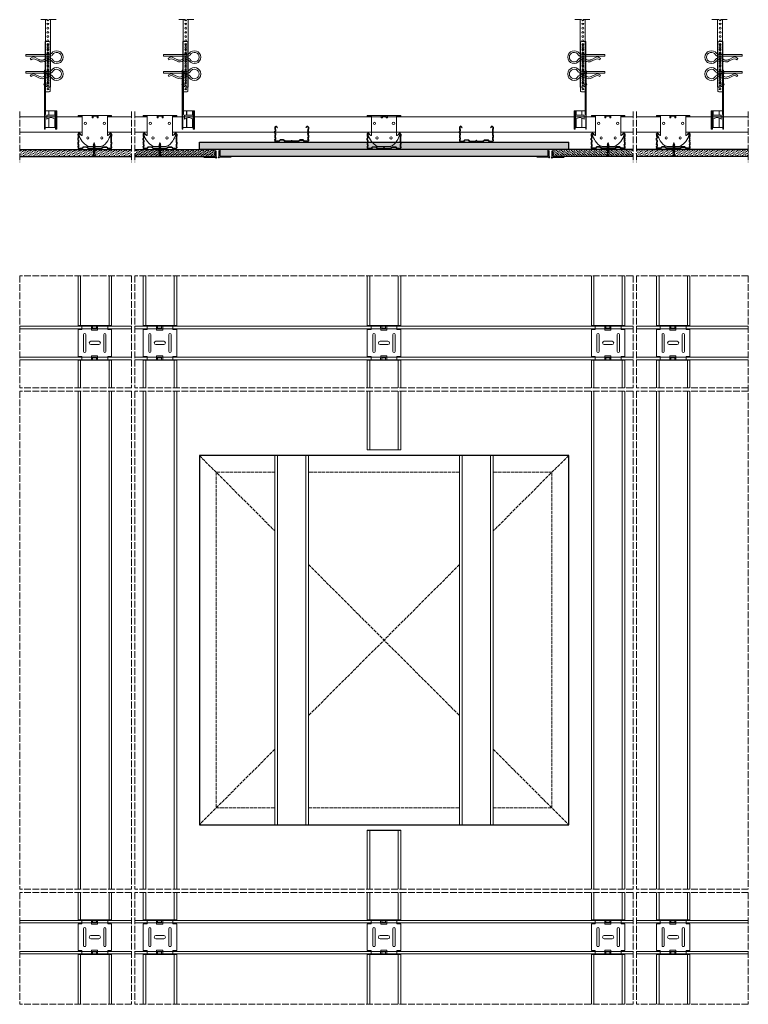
# Model space of a CAD drawing. Header units: millimetres. Extents: x 1757 to 3059, y -130 to 1630.
import ezdxf

# ---------------------------------------------------------------- set-up
doc = ezdxf.new("R2010")
doc.units = ezdxf.units.MM
doc.linetypes.add('ACAD_ISO02W100', pattern=[15, 12, -3])
for name, color, linetype, lineweight in [('_RIGIPS AKCESORIA', 7, 'Continuous', 18), ('_RIGIPS G-K', 7, 'Continuous', 25), ('_RIGIPS PROFIL', 7, 'Continuous', 18), ('KRESKOWANIE', 7, 'Continuous', 9), ('PRZERYWANA', 7, 'ACAD_ISO02W100', 9)]:
    doc.layers.add(name, color=color, linetype=linetype, lineweight=lineweight)

# ---------------------------------------------------------------- blocks, each defined once
blk = doc.blocks.new('TN 25')
at = {"layer": '_RIGIPS AKCESORIA'}
for p, q in [((0, -0.8), (0, 7.2)), ((0, 7.2), (0.5, 7.2)), ((0.5, 4.8), (0, 4.8)), ((0, 3.5), (1.8, 3.5)), ((0, 2.8), (1.8, 2.8)), ((0.5, 1.6), (0, 1.6)), ((0.5, 7.2), (0.5, 4.8)), ((0.5, -0.8), (0.5, 1.6)), ((1.8, 3.5), (1.8, 4.2)), ((1.8, 2.8), (1.8, 2.2)), ((3, 4.5), (8.5, 4.5)), ((7.5, 2), (3.5, 2)), ((7.1, 4.5), (7.1, 3.2)), ((8, 2), (7.1, 4.5)), ((7.1, 3.2), (7.6, 1.5)), ((7.6, 1.5), (8, 2)), ((9.4, 2), (8, 2)), ((8.5, 4.5), (8.8, 5)), ((9.6, 1.5), (8.5, 4.5)), ((8.8, 5), (9.9, 2)), ((9, 4.5), (10.1, 4.5)), ((9.9, 2), (9.6, 1.5)), ((11, 2), (9.9, 2)), ((10.1, 4.5), (10.4, 5)), ((11.2, 1.5), (10.1, 4.5)), ((10.4, 5), (11.6, 2)), ((10.6, 4.5), (11.7, 4.5)), ((11.6, 2), (11.2, 1.5)), ((12.6, 2), (11.6, 2)), ((11.7, 4.5), (12, 5)), ((12.8, 1.5), (11.7, 4.5)), ((12, 5), (13.1, 2)), ((12.2, 4.5), (13.2, 4.5)), ((13.1, 2), (12.8, 1.5)), ((14.1, 2), (13.1, 2)), ((13.2, 4.5), (13.5, 5)), ((14.3, 1.5), (13.2, 4.5)), ((13.5, 5), (14.7, 2)), ((13.7, 4.5), (14.8, 4.5)), ((14.7, 2), (14.3, 1.5)), ((15.7, 2), (14.7, 2)), ((14.8, 4.5), (15.1, 5)), ((15.9, 1.5), (14.8, 4.5)), ((15.1, 5), (16.3, 2)), ((15.3, 4.5), (16.4, 4.5)), ((16.3, 2), (15.9, 1.5)), ((17.4, 2), (16.3, 2)), ((16.4, 4.5), (16.7, 5)), ((17.6, 1.5), (16.4, 4.5)), ((16.7, 5), (17.9, 2)), ((16.9, 4.5), (18, 4.5)), ((17.9, 2), (17.6, 1.5)), ((18.9, 2), (17.9, 2)), ((18, 4.5), (18.3, 5)), ((19.1, 1.5), (18, 4.5)), ((18.3, 5), (19.5, 2)), ((18.5, 4.5), (19.7, 4.5)), ((19.5, 2), (19.1, 1.5)), ((19.5, 2), (20.6, 2)), ((19.7, 4.5), (20, 5)), ((20.8, 1.5), (19.7, 4.5)), ((20, 5), (21.1, 2)), ((20.2, 4.5), (20.7, 4.5)), ((20.7, 4.5), (22.3, 4)), ((21.1, 2), (20.8, 1.5)), ((21.1, 2), (21.8, 2.1)), ((21.8, 1.8), (21.7, 3.3)), ((21.7, 3.3), (22.1, 2.4)), ((22.1, 2.4), (21.8, 1.8)), ((22.7, 2.4), (22.1, 2.4)), ((22.3, 4), (22.6, 4.4)), ((22.7, 2.4), (22.3, 4)), ((22.6, 4.4), (23, 2.7)), ((22.7, 3.8), (25, 3.2)), ((23, 2.7), (22.7, 2.4)), ((25, 3.2), (23, 2.7)), ((0, -0.8), (0.5, -0.8))]:
    blk.add_line(p, q, dxfattribs=at)
for centre, major_axis, ratio, start_param, end_param in [((3.1, 7.7), (0.17, 3.2), 0.826134, 1.773653, 3.180586), ((0, 0.9), (0, 3.93), 0.848176, -0.720942, -0.151112), ((3.4, -1.6), (0.28, 3.57), 0.832181, 0.035984, 1.430787), ((-2.7, 15.9), (0, 14.8), 0.848176, 3.399396, 3.475072), ((0.6, 4.6), (0, 2.81), 0.848176, 3.475072, 3.862535), ((1.7, 3.2), (0, 0.895), 0.848176, -1.552777, -0.720942), ((1.7, 3.2), (0, 0.895), 0.848176, 3.862535, 4.730408)]:
    blk.add_ellipse(centre, major_axis=major_axis, ratio=ratio, start_param=start_param, end_param=end_param, dxfattribs=at)
blk = doc.blocks.new('wieszak noniuszowy bok')
at = {"layer": '_RIGIPS AKCESORIA', "lineweight": 0}
for p, q in [((1391, 5092.9), (1391, 5179.9)), ((1392.5, 5181.4), (1400, 5181.4)), ((1400, 5024.7), (1400, 5181.4)), ((1398.5, 5126.6), (1398.5, 5123.7)), ((1399, 5122.3), (1400, 5122.3)), ((1399, 5122.3), (1400, 5122.3)), ((1399, 5122.3), (1399, 5050.7)), ((1400, 5129.9), (1401, 5129.9)), ((1400, 5129.9), (1400, 5129.9)), ((1400, 5126.1), (1400, 5102)), ((1401, 5129.9), (1401, 5024.7)), ((1401, 5129.9), (1401, 5129.9)), ((1401.4, 5126.6), (1401.4, 5123.7)), ((1398.5, 5106.4), (1398.5, 5103.5)), ((1400, 5116.7), (1401, 5116.7)), ((1400, 5116.6), (1400, 5116.7)), ((1400, 5116.7), (1400, 5116.6)), ((1400, 5116.6), (1400, 5116.6)), ((1400, 5116.6), (1400, 5116.6)), ((1400, 5116.6), (1400, 5116.4)), ((1400, 5116.4), (1400, 5116.6)), ((1400, 5116.6), (1400, 5116.6)), ((1400, 5116.5), (1400, 5116.6)), ((1400, 5116.6), (1400, 5116.5)), ((1400, 5116.4), (1400, 5116.5)), ((1400, 5116.5), (1400, 5116.4)), ((1400, 5116.4), (1400, 5116.3)), ((1400, 5116.2), (1400, 5116.4)), ((1400, 5116.2), (1400, 5116.4)), ((1400, 5116.4), (1400, 5116.2)), ((1400, 5116.3), (1400, 5116)), ((1400, 5116), (1400, 5116.2)), ((1400, 5116), (1400, 5116.2)), ((1400, 5116.2), (1400, 5116)), ((1400, 5116), (1400, 5115.7)), ((1400, 5115.7), (1400, 5116)), ((1400, 5115.7), (1400, 5116)), ((1400, 5116), (1400, 5115.7)), ((1400, 5115.7), (1400, 5115.4)), ((1400, 5115.4), (1400, 5115.7)), ((1400, 5115.4), (1400, 5115.7)), ((1400, 5115.7), (1400, 5115.4)), ((1400, 5115.4), (1400, 5115)), ((1400, 5115), (1400, 5115.4)), ((1400, 5115), (1400, 5115.4)), ((1400, 5115.4), (1400, 5115)), ((1400, 5115), (1400, 5114.7)), ((1400, 5114.6), (1400, 5115)), ((1400, 5114.6), (1400, 5115)), ((1400, 5115), (1400, 5114.6)), ((1400, 5114.7), (1400, 5114.3)), ((1400, 5114.2), (1400, 5114.6)), ((1400, 5114.2), (1400, 5114.6)), ((1400, 5114.6), (1400, 5114.2)), ((1400, 5114.3), (1400, 5113.9)), ((1400, 5113.9), (1400, 5114.2)), ((1400, 5113.8), (1400, 5114.2)), ((1400, 5114.2), (1400, 5113.8)), ((1400, 5113.9), (1400, 5113.5)), ((1400, 5113.5), (1400, 5113.9)), ((1400, 5113.8), (1400, 5113.4)), ((1400, 5113.4), (1400, 5113.8)), ((1400, 5113.5), (1400, 5113.1)), ((1400, 5113.1), (1400, 5113.5)), ((1400, 5113.4), (1400, 5113.1)), ((1400, 5113.1), (1400, 5113.4)), ((1400, 5113.1), (1400, 5112.7)), ((1400, 5112.7), (1400, 5113.1)), ((1400, 5113.1), (1400, 5112.7)), ((1400, 5112.7), (1400, 5113.1)), ((1400, 5112.7), (1400, 5112.4)), ((1400, 5112.4), (1400, 5112.7)), ((1400, 5112.7), (1400, 5112.3)), ((1400, 5112.3), (1400, 5112.7)), ((1400, 5112.4), (1400, 5112.1)), ((1400, 5112.1), (1400, 5112.4)), ((1400, 5112.3), (1400, 5112)), ((1400, 5112), (1400, 5112.3)), ((1400, 5112.1), (1400, 5111.9)), ((1400, 5111.9), (1400, 5112.1)), ((1400, 5112), (1400, 5111.7)), ((1400, 5111.7), (1400, 5112)), ((1400, 5111.9), (1400, 5111.7)), ((1400, 5111.7), (1400, 5111.9)), ((1400, 5111.7), (1400, 5111.6)), ((1400, 5111.6), (1400, 5111.7)), ((1400, 5111.7), (1400, 5111.5)), ((1400, 5111.5), (1400, 5111.7)), ((1400, 5111.6), (1400, 5111.5)), ((1400, 5111.5), (1400, 5111.6)), ((1400, 5111.5), (1400, 5111.5)), ((1400, 5111.5), (1400, 5111.3)), ((1400, 5111.3), (1400, 5111.5)), ((1400, 5111.3), (1400, 5111.2)), ((1400, 5111.2), (1400, 5111.3)), ((1400, 5111.2), (1400, 5111.1)), ((1400, 5111.1), (1400, 5111.2)), ((1400, 5111.1), (1400, 5111)), ((1400, 5111), (1400, 5111.1)), ((1400, 5111), (1401, 5111)), ((1401.4, 5106.4), (1401.4, 5103.5)), ((1400, 5091.4), (1392.5, 5091.4)), ((1400, 5102), (1400, 5102.1)), ((1401, 5057.4), (1379.2, 5057.4)), ((1379.2, 5057.4), (1379.2, 5024.7)), ((1380.1, 5057.4), (1380.1, 5024.7)), ((1381.9, 5057.4), (1381.9, 5049.5)), ((1382.8, 5057.4), (1382.8, 5049.5)), ((1393.1, 5057.4), (1393.1, 5049.5)), ((1393.4, 5057.4), (1393.4, 5049.5)), ((1399, 5050.7), (1400, 5050.7)), ((1401, 5057.4), (1401, 5057.4)), ((1401, 5057.4), (1401, 5057.4)), ((1381.8, 5042.3), (1381.8, 5049.5)), ((1397.1, 5049.5), (1381.8, 5049.5)), ((1381.9, 5042.4), (1381.9, 5027.7)), ((1382.8, 5043.2), (1382.8, 5027.7)), ((1393.1, 5044.8), (1393.1, 5027.7)), ((1393.4, 5044.7), (1393.4, 5027.7)), ((1397.1, 5042.3), (1397.1, 5049.5)), ((1379.2, 5027.7), (1401, 5027.7)), ((1379.2, 5024.7), (1381.5, 5024.7)), ((1380.6, 5027.7), (1380.6, 5024.7)), ((1381.5, 5024.7), (1381.5, 5027.7)), ((1400, 5026.2), (1401, 5026.2)), ((1401, 5024.7), (1400, 5024.7))]:
    blk.add_line(p, q, dxfattribs=at)
at = {"layer": '_RIGIPS AKCESORIA'}
for p, q in [((1397.9, 5125.1), (1402, 5125.1)), ((1397.9, 5105), (1402, 5105))]:
    blk.add_line(p, q, dxfattribs=at)
for centre, radius in [((1395, 5176.4), 1.5), ((1395, 5171.4), 1.5), ((1395, 5166.4), 1.5), ((1395, 5161.4), 1.5), ((1395, 5156.4), 1.5), ((1395, 5151.4), 1.5), ((1395, 5146.4), 1.5), ((1395, 5141.4), 1.5), ((1395, 5136.4), 1.5), ((1395, 5131.4), 1.5), ((1395, 5126.4), 1.5), ((1395, 5121.4), 1.5), ((1400, 5125.1), 2.06), ((1395, 5116.4), 1.5), ((1395, 5111.4), 1.5), ((1395, 5106.4), 1.5), ((1400, 5105), 2.06), ((1395, 5101.4), 1.5), ((1395, 5096.4), 1.5)]:
    blk.add_circle(centre, radius, dxfattribs=at)
at = {"layer": '_RIGIPS AKCESORIA', "lineweight": 0}
for centre, start, end in [((1392.5, 5179.9), 90, 180), ((1392.5, 5092.9), 180, 270)]:
    blk.add_arc(centre, 1.5, start, end, dxfattribs=at)
at = {"layer": '_RIGIPS AKCESORIA'}
blk.add_arc((1389.5, 5034.3), 11.1, 46.445, 133.4017, dxfattribs=at)
blk = doc.blocks.new('klamra')
at = {"layer": '_RIGIPS AKCESORIA'}
for p, q in [((6828.2, 2764.9), (6828.2, 2806.5)), ((6831.2, 2764.9), (6831.2, 2808.2)), ((6834.2, 2802.9), (6834.2, 2808.2)), ((6832.9, 2780.5), (6837.2, 2789.6)), ((6839.3, 2788.1), (6836.1, 2780.9)), ((6831.2, 2764.9), (6828.2, 2764.9)), ((6832.9, 2776.6), (6835, 2772.9)), ((6835, 2772.9), (6837.4, 2774.3)), ((6836.2, 2776.5), (6837.4, 2774.3))]:
    blk.add_line(p, q, dxfattribs=at)
for centre, radius, start, end in [((6832.7, 2820), 11.5, 305.1527, 234.8473), ((6832.7, 2820), 8.5, 298.7822, 241.2178), ((6823.2, 2806.5), 5, 0, 54.8473), ((6826.2, 2808.2), 5, 0, 61.2178), ((6839.2, 2808.2), 5, 118.7822, 180), ((6843.9, 2805.3), 10.1, 195.2653, 228.1308), ((6845.2, 2805.2), 8.16, 170.4436, 210.2847), ((6842.2, 2806.5), 5, 125.1527, 180), ((6831.2, 2793.9), 10, 324.3132, 45.573), ((6835.9, 2778.6), 3.59, 146.8414, 212.9715), ((6840.6, 2778.9), 5, 155.5109, 207.8622), ((6829.2, 2793.7), 8.97, 332.6387, 27.3613)]:
    blk.add_arc(centre, radius, start, end, dxfattribs=at)
blk = doc.blocks.new('noniusz uciety')
at = {"layer": '_RIGIPS AKCESORIA'}
for p, q in [((1663.3, 1509.3), (1663.3, 1630)), ((1672.3, 1514.3), (1672.3, 1630)), ((1667.3, 1509.3), (1663.3, 1509.3))]:
    blk.add_line(p, q, dxfattribs=at)
for centre in [(1667.9, 1622.3), (1667.9, 1614.8), (1667.9, 1607.3), (1667.9, 1599.8), (1667.9, 1592.3), (1667.9, 1584.8), (1667.9, 1577.3), (1667.9, 1569.8), (1667.9, 1562.3), (1667.9, 1554.8), (1667.9, 1547.3), (1667.9, 1539.8), (1667.9, 1532.3), (1667.9, 1524.8), (1667.9, 1517.3)]:
    blk.add_circle(centre, 1.6, dxfattribs=at)
for centre, radius, start, end in [((1667.9, 1629.8), 1.6, 175.8835, 4.1165), ((1667.3, 1514.3), 5, 270, 0)]:
    blk.add_arc(centre, radius, start, end, dxfattribs=at)
blk = doc.blocks.new('polnaroznik')
at = {"layer": '_RIGIPS AKCESORIA'}
for p, q in [((429.5, 44.2), (429.5, 55.2)), ((430.5, 56.2), (451.5, 56.2))]:
    blk.add_line(p, q, dxfattribs=at)
blk.add_arc((429.5, 56.2), 1, 0, 270, dxfattribs=at)
blk = doc.blocks.new('CD 60 ULTRASTIL')
h = blk.add_hatch()
h.set_pattern_fill('ANSI31', color=256, scale=0.3, style=0)
h.paths.add_polyline_path([(542.9, 684.5, -0.302776), (543.5, 684.5), (544.5, 683.8, 0.148069), (544.8, 683.7), (555.4, 683.7, 0.198912), (555.8, 683.9), (557.4, 685.4, -0.198912), (557.8, 685.6), (563.6, 685.6, -0.198912), (564, 685.4), (565.6, 683.9, 0.198912), (565.9, 683.7), (572.2, 683.7, 0.414214), (573.2, 684.7), (573.2, 686.7, 0.198912), (573, 687.1), (572.7, 687.4, -0.198912), (572.6, 687.8), (572.6, 689.9, -0.198912), (572.7, 690.3), (573, 690.5, 0.198912), (573.2, 690.9), (573.2, 694.5, 0.198912), (573, 694.9), (572.7, 695.1, -0.198912), (572.6, 695.5), (572.6, 697.6, -0.198912), (572.7, 698), (573, 698.3, 0.198912), (573.2, 698.7), (573.2, 701.5, 0.198912), (573, 701.9), (572.7, 702.1, -0.198912), (572.6, 702.5), (572.6, 704.6, -0.198912), (572.7, 705), (573, 705.3, 0.198912), (573.2, 705.7), (573.2, 708.9, 0.666128), (570.1, 710.2), (568.5, 708.6), (568.9, 708.2), (570.5, 709.8, -0.666128), (572.6, 708.9), (572.6, 705.9, -0.198912), (572.5, 705.5), (572.2, 705.2, 0.198912), (572, 704.8), (572, 702.3, 0.198912), (572.2, 701.9), (572.5, 701.6, -0.198912), (572.6, 701.2), (572.6, 698.9, -0.198912), (572.5, 698.5), (572.2, 698.2, 0.198912), (572, 697.8), (572, 695.3, 0.198912), (572.2, 694.9), (572.5, 694.6, -0.198912), (572.6, 694.2), (572.6, 691.2, -0.198912), (572.5, 690.8), (572.2, 690.5, 0.198912), (572, 690.1), (572, 687.6, 0.198912), (572.2, 687.2), (572.5, 686.9, -0.198912), (572.6, 686.5), (572.6, 684.7, -0.414214), (572.2, 684.3), (566.2, 684.3, -0.198912), (565.8, 684.4), (564.2, 686, 0.198912), (563.8, 686.2), (557.5, 686.2, 0.198912), (557.2, 686), (555.6, 684.4, -0.198912), (555.2, 684.3), (545, 684.3, -0.148069), (544.7, 684.3), (543.5, 685.2, 0.302776), (542.9, 685.2), (541.7, 684.3, -0.148069), (541.3, 684.3), (531.2, 684.3, -0.198912), (530.8, 684.4), (529.2, 686, 0.198912), (528.8, 686.2), (522.5, 686.2, 0.198912), (522.2, 686), (520.6, 684.4, -0.198912), (520.2, 684.3), (514.2, 684.3, -0.414214), (513.7, 684.7), (513.7, 686.5, -0.198912), (513.9, 686.9), (514.2, 687.2, 0.198912), (514.3, 687.6), (514.3, 690.1, 0.198912), (514.2, 690.5), (513.9, 690.8, -0.198912), (513.7, 691.2), (513.7, 694.2, -0.198912), (513.9, 694.6), (514.2, 694.9, 0.198912), (514.3, 695.3), (514.3, 697.8, 0.198912), (514.2, 698.2), (513.9, 698.5, -0.198912), (513.7, 698.9), (513.7, 701.2, -0.198912), (513.9, 701.6), (514.2, 701.9, 0.198912), (514.3, 702.3), (514.3, 704.8, 0.198912), (514.2, 705.2), (513.9, 705.5, -0.198912), (513.7, 705.9), (513.7, 708.9, -0.666128), (515.9, 709.8), (517.4, 708.2), (517.8, 708.6), (516.2, 710.2, 0.666128), (513.2, 708.9), (513.2, 705.7, 0.198912), (513.3, 705.3), (513.6, 705, -0.198912), (513.8, 704.6), (513.8, 702.5, -0.198912), (513.6, 702.1), (513.3, 701.9, 0.198912), (513.2, 701.5), (513.2, 698.7, 0.198912), (513.3, 698.3), (513.6, 698, -0.198912), (513.8, 697.6), (513.8, 695.5, -0.198912), (513.6, 695.1), (513.3, 694.9, 0.198912), (513.2, 694.5), (513.2, 690.9, 0.198912), (513.3, 690.5), (513.6, 690.3, -0.198912), (513.8, 689.9), (513.8, 687.8, -0.198912), (513.6, 687.4), (513.3, 687.1, 0.198912), (513.2, 686.7), (513.2, 684.7, 0.414214), (514.2, 683.7), (520.4, 683.7, 0.198912), (520.8, 683.9), (522.4, 685.4, -0.198912), (522.8, 685.6), (528.6, 685.6, -0.198912), (529, 685.4), (530.6, 683.9, 0.198912), (530.9, 683.7), (541.5, 683.7, 0.148069), (541.8, 683.8)])
for p, q in [((513.2, 708.9), (513.2, 705.7)), ((513.3, 705.3), (513.6, 705)), ((513.7, 708.9), (513.7, 705.9)), ((513.8, 704.6), (513.8, 702.5)), ((513.9, 705.5), (514.2, 705.2)), ((514.3, 704.8), (514.3, 702.3)), ((515.9, 709.8), (517.4, 708.2)), ((516.2, 710.2), (517.8, 708.6)), ((517.4, 708.2), (517.8, 708.6)), ((570.1, 710.2), (568.5, 708.6)), ((568.9, 708.2), (568.5, 708.6)), ((570.5, 709.8), (568.9, 708.2)), ((572, 704.8), (572, 702.3)), ((572.5, 705.5), (572.2, 705.2)), ((572.6, 708.9), (572.6, 705.9)), ((572.6, 704.6), (572.6, 702.5)), ((573, 705.3), (572.7, 705)), ((573.2, 708.9), (573.2, 705.7)), ((513.2, 698.7), (513.2, 701.5)), ((513.2, 694.5), (513.2, 690.9)), ((513.2, 686.7), (513.2, 684.7)), ((513.3, 701.9), (513.6, 702.1)), ((513.3, 698.3), (513.6, 698)), ((513.3, 694.9), (513.6, 695.1)), ((513.3, 690.5), (513.6, 690.3)), ((513.3, 687.1), (513.6, 687.4)), ((513.7, 698.9), (513.7, 701.2)), ((513.7, 694.2), (513.7, 691.2)), ((513.7, 686.5), (513.7, 684.7)), ((513.8, 697.6), (513.8, 695.5)), ((513.8, 689.9), (513.8, 687.8)), ((513.9, 701.6), (514.2, 701.9)), ((513.9, 698.5), (514.2, 698.2)), ((513.9, 694.6), (514.2, 694.9)), ((513.9, 690.8), (514.2, 690.5)), ((513.9, 686.9), (514.2, 687.2)), ((514.3, 697.8), (514.3, 695.3)), ((514.3, 690.1), (514.3, 687.6)), ((572, 697.8), (572, 695.3)), ((572, 690.1), (572, 687.6)), ((572.5, 701.6), (572.2, 701.9)), ((572.5, 698.5), (572.2, 698.2)), ((572.5, 694.6), (572.2, 694.9)), ((572.5, 690.8), (572.2, 690.5)), ((572.5, 686.9), (572.2, 687.2)), ((572.6, 698.9), (572.6, 701.2)), ((572.6, 697.6), (572.6, 695.5)), ((572.6, 694.2), (572.6, 691.2)), ((572.6, 689.9), (572.6, 687.8)), ((572.6, 686.5), (572.6, 684.7)), ((573, 701.9), (572.7, 702.1)), ((573, 698.3), (572.7, 698)), ((573, 694.9), (572.7, 695.1)), ((573, 690.5), (572.7, 690.3)), ((573, 687.1), (572.7, 687.4)), ((573.2, 698.7), (573.2, 701.5)), ((573.2, 694.5), (573.2, 690.9)), ((573.2, 686.7), (573.2, 684.7)), ((514.2, 684.3), (520.2, 684.3)), ((514.2, 683.7), (520.4, 683.7)), ((520.6, 684.4), (522.2, 686)), ((520.8, 683.9), (522.4, 685.4)), ((522.5, 686.2), (528.8, 686.2)), ((528.6, 685.6), (522.8, 685.6)), ((530.6, 683.9), (529, 685.4)), ((530.8, 684.4), (529.2, 686)), ((530.9, 683.7), (541.5, 683.7)), ((531.2, 684.3), (541.3, 684.3)), ((541.7, 684.3), (542.9, 685.2)), ((541.8, 683.8), (542.9, 684.5)), ((544.7, 684.3), (543.5, 685.2)), ((544.5, 683.8), (543.5, 684.5)), ((544.8, 683.7), (555.4, 683.7)), ((545, 684.3), (555.2, 684.3)), ((555.6, 684.4), (557.2, 686)), ((555.8, 683.9), (557.4, 685.4)), ((557.5, 686.2), (563.8, 686.2)), ((557.8, 685.6), (563.6, 685.6)), ((565.6, 683.9), (564, 685.4)), ((565.8, 684.4), (564.2, 686)), ((565.9, 683.7), (572.2, 683.7)), ((566.2, 684.3), (572.2, 684.3))]:
    blk.add_line(p, q)
for centre, radius, start, end in [((515, 708.9), 1.8, 45.3251, 180), ((513.7, 705.7), 0.55, 180, 225), ((513.2, 704.6), 0.55, 0, 45), ((515, 708.9), 1.25, 45.3251, 180), ((514.3, 705.9), 0.55, 180, 225), ((513.8, 704.8), 0.55, 0, 45), ((571.4, 708.9), 1.8, 360, 134.6749), ((571.4, 708.9), 1.25, 360, 134.6749), ((572.6, 704.8), 0.55, 135, 180), ((572.1, 705.9), 0.55, 315, 0), ((573.1, 704.6), 0.55, 135, 180), ((572.6, 705.7), 0.55, 315, 0), ((513.7, 701.5), 0.55, 135, 180), ((513.7, 698.7), 0.55, 180, 225), ((513.7, 694.5), 0.55, 135, 180), ((513.7, 690.9), 0.55, 180, 225), ((513.7, 686.7), 0.55, 135, 180), ((513.2, 702.5), 0.55, 315, 0), ((513.2, 697.6), 0.55, 360, 45), ((513.2, 695.5), 0.55, 315, 0), ((513.2, 689.9), 0.55, 0, 45), ((513.2, 687.8), 0.55, 315, 0), ((514.3, 701.2), 0.55, 135, 180), ((514.3, 698.9), 0.55, 180, 225), ((514.3, 694.2), 0.55, 135, 180), ((514.3, 691.2), 0.55, 180, 225), ((514.3, 686.5), 0.55, 135, 180), ((513.8, 702.3), 0.55, 315, 0), ((513.8, 697.8), 0.55, 0, 45), ((513.8, 695.3), 0.55, 315, 0), ((513.8, 690.1), 0.55, 360, 45), ((513.8, 687.6), 0.55, 315, 360), ((572.6, 702.3), 0.55, 180, 225), ((572.6, 697.8), 0.55, 135, 180), ((572.6, 695.3), 0.55, 180, 225), ((572.6, 690.1), 0.55, 135, 180), ((572.6, 687.6), 0.55, 180, 225), ((572.1, 701.2), 0.55, 0, 45), ((572.1, 698.9), 0.55, 315, 0), ((572.1, 694.2), 0.55, 0, 45), ((572.1, 691.2), 0.55, 315, 0), ((572.1, 686.5), 0.55, 360, 45), ((573.1, 702.5), 0.55, 180, 225), ((573.1, 697.6), 0.55, 135, 180), ((573.1, 695.5), 0.55, 180, 225), ((573.1, 689.9), 0.55, 135, 180), ((573.1, 687.8), 0.55, 180, 225), ((572.6, 701.5), 0.55, 0, 45), ((572.6, 698.7), 0.55, 315, 0), ((572.6, 694.5), 0.55, 0, 45), ((572.6, 690.9), 0.55, 315, 0), ((572.6, 686.7), 0.55, 360, 45), ((514.2, 684.7), 1, 180, 270), ((514.2, 684.7), 0.45, 180, 270), ((520.2, 684.8), 0.55, 270, 315), ((520.4, 684.3), 0.55, 270, 315), ((522.5, 685.6), 0.55, 90, 135), ((522.8, 685.1), 0.55, 90, 135), ((528.6, 685.1), 0.55, 45, 90), ((528.8, 685.6), 0.55, 45, 90), ((530.9, 684.3), 0.55, 225, 270), ((531.2, 684.8), 0.55, 225, 270), ((541.3, 684.8), 0.55, 270, 303.6901), ((541.5, 684.3), 0.55, 270, 303.6901), ((543.2, 684.7), 0.55, 56.3099, 123.6901), ((543.2, 684), 0.55, 56.3099, 123.6901), ((544.8, 684.3), 0.55, 236.3099, 270), ((545, 684.8), 0.55, 236.3099, 270), ((555.2, 684.8), 0.55, 270, 315), ((555.4, 684.3), 0.55, 270, 315), ((557.5, 685.6), 0.55, 90, 135), ((557.8, 685.1), 0.55, 90, 135), ((563.6, 685.1), 0.55, 45, 90), ((563.8, 685.6), 0.55, 45, 90), ((565.9, 684.3), 0.55, 225, 270), ((566.2, 684.8), 0.55, 225, 270), ((572.2, 684.7), 1, 270, 0), ((572.2, 684.7), 1, 270, 360), ((572.2, 684.7), 0.45, 270, 360)]:
    blk.add_arc(centre, radius, start, end)
blk = doc.blocks.new('Lacznik krzyzowy (widok2)')
at = {"layer": '_RIGIPS AKCESORIA'}
for p, q in [((94.8, 91.5, 218.4), (94.8, 90.5, 218.4)), ((94.8, 91.5, 218.4), (154.8, 91.5, 218.4)), ((94.8, 90.5, 218.4), (102.3, 90.5, 218.4)), ((102.3, 56.2, 218.4), (102.3, 91.5, 218.4)), ((119.8, 91.5, 218.4), (119.8, 87.5, 218.4)), ((130.8, 91.5, 218.4), (119.8, 91.5, 218.4)), ((121.8, 87.5, 218.4), (121.8, 90.5, 218.4)), ((121.8, 90.5, 218.4), (128.9, 90.5, 218.4)), ((128.9, 90.5, 218.4), (128.9, 87.5, 218.4)), ((130.9, 91.5, 218.4), (130.9, 87.5, 218.4)), ((147.3, 91.5, 218.4), (147.3, 56.2, 218.4)), ((154.8, 90.5, 218.4), (147.3, 90.5, 218.4)), ((154.8, 91.5, 218.4), (154.8, 90.5, 218.4)), ((119.8, 87.5, 218.4), (121.8, 87.5, 218.4)), ((128.9, 87.5, 218.4), (130.9, 87.5, 218.4)), ((97.9, 58.3, 218.4), (101.5, 55.7, 218.4)), ((148.1, 55.7, 218.4), (151.7, 58.3, 218.4)), ((136.8, 36.5, 218.4), (112.8, 36.5, 218.4))]:
    blk.add_line(p, q, dxfattribs=at)
for centre, radius in [((107.8, 77.5, 218.4), 2), ((141.8, 77.5, 218.4), 2.24), ((112.3, 51.5, 218.4), 2), ((137.3, 51.5, 218.4), 2)]:
    blk.add_circle(centre, radius, dxfattribs=at)
for centre, radius, start, end in [((97.3, 57.5, 218.4), 1, 122.1388, 189.8152), ((129.2, 66.5, 218.4), 34.2, 195.4351, 241.2658), ((97.3, 57.5, 218.4), 1, 54.4623, 122.1388), ((101.8, 56.2, 218.4), 0.5, 234.4623, 0), ((147.8, 56.2, 218.4), 0.5, 180, 305.5377), ((20.5, 114.8, 218.4), 144.7, 331.7398, 336.6225), ((152.3, 57.5, 218.4), 1, 350.1848, 125.5377), ((129.1, 56.5, 218.4), 21.4, 291.013, 331.4749)]:
    blk.add_arc(centre, radius, start, end, dxfattribs=at)
blk = doc.blocks.new('Lacznik krzyzowy (widok3)')
at = {"layer": '_RIGIPS AKCESORIA'}
for p, q in [((187.6, 31.8, 436.7), (187.6, 91.2, 436.7)), ((187.6, 91.2, 436.7), (188.6, 91.2, 436.7)), ((188.6, 91.2, 436.7), (188.6, 31.8, 436.7)), ((194.6, 91.5, 30), (194.6, 84.5, 30)), ((194.6, 91.5, 30), (242.6, 91.5, 30)), ((242.6, 91.5, 30), (242.6, 84.5, 30)), ((248.6, 31.8, 436.7), (248.6, 91.2, 436.7)), ((248.6, 91.2, 436.7), (249.6, 91.2, 436.7)), ((249.6, 91.2, 436.7), (249.6, 31.8, 436.7)), ((188.6, 84.5, 30), (194.6, 84.5, 30)), ((233.6, 81.5, 406.5), (203.6, 81.5, 406.5)), ((233.6, 77.5, 406.5), (203.6, 77.5, 406.5)), ((218.6, 71.5, 406.5), (218.6, 71.5, 406.5)), ((218.6, 71.5, 406.5), (218.6, 71.5, 406.5)), ((242.6, 84.5, 30), (248.6, 84.5, 30)), ((215.6, 68.5, 406.5), (215.6, 54.5, 406.5)), ((221.6, 68.5, 406.5), (221.6, 54.5, 406.5)), ((194.6, 38.5, 30), (188.6, 38.5, 30)), ((194.6, 38.5, 30), (194.6, 31.5, 30)), ((201.6, 43.5, 406.5), (201.6, 43.5, 406.5)), ((233.6, 45.5, 406.5), (203.6, 45.5, 406.5)), ((233.6, 41.5, 406.5), (203.6, 41.5, 406.5)), ((218.6, 51.5, 406.5), (218.6, 51.5, 406.5)), ((218.6, 51.5, 406.5), (218.6, 51.5, 406.5)), ((235.6, 43.5, 406.5), (235.6, 43.5, 406.5)), ((248.6, 38.5, 30), (242.6, 38.5, 30)), ((242.6, 38.5, 30), (242.6, 31.5, 30)), ((188.6, 31.8, 436.7), (187.6, 31.8, 436.7)), ((242.6, 31.5, 30), (194.6, 31.5, 30)), ((249.6, 31.8, 436.7), (248.6, 31.8, 436.7))]:
    blk.add_line(p, q, dxfattribs=at)
for points, elevation in [([(188.6, 56.5), (195.6, 56.5), (195.6, 67.5), (188.6, 67.6), (188.6, 65.6), (192.1, 65.6), (192.1, 58.6), (188.6, 58.6), (188.6, 56.5)], 30), ([(248.6, 56.5), (241.6, 56.5), (241.6, 67.5), (248.6, 67.6), (248.6, 65.6), (245.1, 65.6), (245.1, 58.6), (248.6, 58.6), (248.6, 56.5)], 406.5)]:
    blk.add_lwpolyline(points, dxfattribs=dict(at, elevation=elevation))
for centre, radius, start, end in [((203.6, 79.5, 406.5), 2, 90, 270), ((218.6, 68.5, 406.5), 3, 0, 180), ((233.6, 79.5, 406.5), 2, 270, 90), ((218.6, 54.5, 406.5), 3, 180, 0), ((203.6, 43.5, 406.5), 2, 90, 270), ((233.6, 43.5, 406.5), 2, 270, 90)]:
    blk.add_arc(centre, radius, start, end, dxfattribs=at)

msp = doc.modelspace()

# ---------------------------------------------------------------- hatches: boundary and pattern name
at = {"layer": '_RIGIPS G-K'}
h = msp.add_hatch(dxfattribs=at)
h.set_pattern_fill('DOTS', color=256, scale=2, angle=225, style=0)
h.set_pattern_definition([(225, (185.8503, -0.9), (1.122532, -3.367596), [0, -3.175])])
h.paths.add_polyline_path([(1963.1, 1385.6), (1963.1, 1398.1), (2106.1, 1398.1), (2106.1, 1385.6)])
h = msp.add_hatch(dxfattribs=at)
h.set_pattern_fill('DOTS', color=256, scale=2, angle=225, style=0)
h.set_pattern_definition([(315, (4630.257, -0.9), (-1.122532, -3.367596), [0, -3.175])])
h.paths.add_polyline_path([(2853, 1385.6), (2853, 1398.1), (2710.1, 1398.1), (2710.1, 1385.6)])
at = {"layer": 'KRESKOWANIE'}
h = msp.add_hatch(dxfattribs=at)
h.set_pattern_fill('DOTS', color=256, scale=2, angle=225, style=0)
h.paths.add_polyline_path([(2738.1, 1411.1), (2408.1, 1411.1), (2078.1, 1411.1), (2078.1, 1398.6), (2738.1, 1398.6)])
h = msp.add_hatch(dxfattribs=at)
h.set_pattern_fill('DOTS', color=256, scale=2, angle=225, style=0)
h.paths.add_polyline_path([(1957.1, 1398.1), (1757.1, 1398.1), (1757.1, 1385.6), (1957.1, 1385.6)])
h = msp.add_hatch(dxfattribs=at)
h.set_pattern_fill('DOTS', color=256, scale=2, angle=225, style=0)
h.paths.add_polyline_path([(2701.1, 1398.6), (2115.1, 1398.6), (2115.1, 1386.1), (2701.1, 1386.1)])
h = msp.add_hatch(dxfattribs=at)
h.set_pattern_fill('DOTS', color=256, scale=2, angle=225, style=0)
h.paths.add_polyline_path([(3059, 1398.1), (2859, 1398.1), (2859, 1385.6), (3059, 1385.6)])

# ---------------------------------------------------------------- linework, layer by layer
at = {"layer": '_RIGIPS G-K'}
for p, q in [((2078.1, 1411.1), (2738.1, 1411.1)), ((2078.1, 1398.6), (2078.1, 1411.1)), ((2408.1, 1411.1), (2738.1, 1411.1)), ((2738.1, 1398.6), (2738.1, 1411.1)), ((1757.1, 1398.1), (1957.1, 1398.1)), ((1963.1, 1398.1), (2106.1, 1398.1)), ((2078.1, 1398.6), (2738.1, 1398.6)), ((2106.1, 1385.6), (2106.1, 1398.1)), ((2106.1, 1385.6), (2106.1, 1398.1)), ((2115.1, 1386.1), (2115.1, 1398.6)), ((2701.1, 1386.1), (2701.1, 1398.6)), ((2710.1, 1385.6), (2710.1, 1398.1)), ((2710.1, 1385.6), (2710.1, 1398.1)), ((2853, 1398.1), (2710.1, 1398.1)), ((3059, 1398.1), (2859, 1398.1)), ((1757.1, 1385.6), (1957.1, 1385.6)), ((1963.1, 1385.6), (2106.1, 1385.6)), ((2115.1, 1386.1), (2701.1, 1386.1)), ((2853, 1385.6), (2710.1, 1385.6)), ((3059, 1385.6), (2859, 1385.6)), ((2078.1, 851.2), (2078.1, 191.2)), ((2738.1, 851.2), (2078.1, 851.2)), ((2738.1, 191.2), (2738.1, 851.2)), ((2078.1, 191.2), (2738.1, 191.2)), ((2378.1, 181.2), (2438.1, 181.2))]:
    msp.add_line(p, q, dxfattribs=at)
at = {"layer": '_RIGIPS PROFIL'}
for p, q in [((1868.8, 1456.1), (1757.1, 1456.1)), ((1957.1, 1456.1), (1913.8, 1456.1)), ((1985.1, 1456.1), (1963.1, 1456.1)), ((2030.1, 1456.1), (2786.1, 1456.1)), ((2831.1, 1456.1), (2853, 1456.1)), ((2859, 1456.1), (2902.3, 1456.1)), ((2947.3, 1456.1), (3059, 1456.1)), ((1868.8, 1429.1), (1757.1, 1429.1)), ((1957.1, 1429.1), (1913.8, 1429.1)), ((1985.1, 1429.1), (1963.1, 1429.1)), ((2030.1, 1429.1), (2786.1, 1429.1)), ((2831.1, 1429.1), (2853, 1429.1)), ((2859, 1429.1), (2902.3, 1429.1)), ((2947.3, 1429.1), (3059, 1429.1)), ((1861.3, 1172.2), (1861.3, 1082.2)), ((1865.9, 1172.2), (1865.9, 1082.2)), ((1916.7, 1172.2), (1916.7, 1082.2)), ((1921.3, 1172.2), (1921.3, 1082.2)), ((1977.6, 1172.2), (1977.6, 1082.2)), ((1982.2, 1172.2), (1982.2, 1082.2)), ((2032.9, 1172.2), (2032.9, 1082.2)), ((2037.6, 1172.2), (2037.6, 1082.2)), ((2378.1, 1172.2), (2378.1, 1082.2)), ((2382.7, 1172.2), (2382.7, 1082.2)), ((2433.4, 1172.2), (2433.4, 1082.2)), ((2438.1, 1172.2), (2438.1, 1082.2)), ((2778.6, 1172.2), (2778.6, 1082.2)), ((2783.2, 1172.2), (2783.2, 1082.2)), ((2833.9, 1172.2), (2833.9, 1082.2)), ((2838.6, 1172.2), (2838.6, 1082.2)), ((2894.8, 1172.2), (2894.8, 1082.2)), ((2899.5, 1172.2), (2899.5, 1082.2)), ((2950.2, 1172.2), (2950.2, 1082.2)), ((2954.8, 1172.2), (2954.8, 1082.2)), ((1757.1, 1082.2), (1957.1, 1082.2)), ((1757.1, 1077.5), (1957.1, 1077.5)), ((1963.1, 1082.2), (2853, 1082.2)), ((1963.1, 1077.5), (2853, 1077.5)), ((2859, 1082.2), (3059, 1082.2)), ((2859, 1077.5), (3059, 1077.5)), ((1757.1, 1026.8), (1957.1, 1026.8)), ((1757.1, 1022.2), (1957.1, 1022.2)), ((1861.3, 1022.2), (1861.3, 972.2)), ((1865.9, 1022.2), (1865.9, 972.2)), ((1916.7, 1022.2), (1916.7, 972.2)), ((1921.3, 1022.2), (1921.3, 972.2)), ((1963.1, 1026.8), (2853, 1026.8)), ((1963.1, 1022.2), (2853, 1022.2)), ((1977.6, 1022.2), (1977.6, 972.2)), ((1982.2, 1022.2), (1982.2, 972.2)), ((2032.9, 1022.2), (2032.9, 972.2)), ((2037.6, 1022.2), (2037.6, 972.2)), ((2378.1, 1022.2), (2378.1, 972.2)), ((2382.7, 1022.2), (2382.7, 972.2)), ((2433.4, 1022.2), (2433.4, 972.2)), ((2438.1, 1022.2), (2438.1, 972.2)), ((2778.6, 1022.2), (2778.6, 972.2)), ((2783.2, 1022.2), (2783.2, 972.2)), ((2833.9, 1022.2), (2833.9, 972.2)), ((2838.6, 1022.2), (2838.6, 972.2)), ((2859, 1026.8), (3059, 1026.8)), ((2859, 1022.2), (3059, 1022.2)), ((2894.8, 1022.2), (2894.8, 972.2)), ((2899.5, 1022.2), (2899.5, 972.2)), ((2950.2, 1022.2), (2950.2, 972.2)), ((2954.8, 1022.2), (2954.8, 972.2)), ((1861.3, 966.2), (1861.3, 76.3)), ((1865.9, 966.2), (1865.9, 76.3)), ((1916.7, 966.2), (1916.7, 76.3)), ((1921.3, 966.2), (1921.3, 76.3)), ((1977.6, 966.2), (1977.6, 76.3)), ((1982.2, 966.2), (1982.2, 76.3)), ((2032.9, 966.2), (2032.9, 76.3)), ((2037.6, 966.2), (2037.6, 76.3)), ((2378.1, 966.2), (2378.1, 861.2)), ((2382.7, 966.2), (2382.7, 861.2)), ((2433.4, 966.2), (2433.4, 861.2)), ((2438.1, 966.2), (2438.1, 861.2)), ((2778.6, 966.2), (2778.6, 76.3)), ((2783.2, 966.2), (2783.2, 76.3)), ((2833.9, 966.2), (2833.9, 76.3)), ((2838.6, 966.2), (2838.6, 76.3)), ((2894.8, 966.2), (2894.8, 76.3)), ((2899.5, 966.2), (2899.5, 76.3)), ((2950.2, 966.2), (2950.2, 76.3)), ((2954.8, 966.2), (2954.8, 76.3)), ((2213.1, 851.2), (2213.1, 191.2)), ((2217.7, 851.2), (2217.7, 191.2)), ((2268.4, 851.2), (2268.4, 191.2)), ((2273.1, 851.2), (2273.1, 191.2)), ((2438.1, 861.2), (2378.1, 861.2)), ((2543.1, 851.2), (2543.1, 191.2)), ((2547.7, 851.2), (2547.7, 191.2)), ((2598.4, 851.2), (2598.4, 191.2)), ((2603.1, 851.2), (2603.1, 191.2)), ((2378.1, 181.2), (2378.1, 76.3)), ((2382.7, 181.2), (2382.7, 76.3)), ((2433.4, 181.2), (2433.4, 76.3)), ((2438.1, 181.2), (2438.1, 76.3)), ((1861.3, 70.3), (1861.3, 20.3)), ((1865.9, 70.3), (1865.9, 20.3)), ((1916.7, 70.3), (1916.7, 20.3)), ((1921.3, 70.3), (1921.3, 20.3)), ((1977.6, 70.3), (1977.6, 20.3)), ((1982.2, 70.3), (1982.2, 20.3)), ((2032.9, 70.3), (2032.9, 20.3)), ((2037.6, 70.3), (2037.6, 20.3)), ((2378.1, 70.3), (2378.1, 20.3)), ((2382.7, 70.3), (2382.7, 20.3)), ((2433.4, 70.3), (2433.4, 20.3)), ((2438.1, 70.3), (2438.1, 20.3)), ((2778.6, 70.3), (2778.6, 20.3)), ((2783.2, 70.3), (2783.2, 20.3)), ((2833.9, 70.3), (2833.9, 20.3)), ((2838.6, 70.3), (2838.6, 20.3)), ((2894.8, 70.3), (2894.8, 20.3)), ((2899.5, 70.3), (2899.5, 20.3)), ((2950.2, 70.3), (2950.2, 20.3)), ((2954.8, 70.3), (2954.8, 20.3)), ((1757.1, 20.3), (1957.1, 20.3)), ((1963.1, 20.3), (2853, 20.3)), ((2859, 20.3), (3059, 20.3)), ((1757.1, 15.6), (1957.1, 15.6)), ((1963.1, 15.6), (2853, 15.6)), ((2859, 15.6), (3059, 15.6)), ((1757.1, -35.1), (1957.1, -35.1)), ((1963.1, -35.1), (2853, -35.1)), ((2859, -35.1), (3059, -35.1)), ((1757.1, -39.7), (1957.1, -39.7)), ((1861.3, -39.7), (1861.3, -129.7)), ((1865.9, -39.7), (1865.9, -129.7)), ((1916.7, -39.7), (1916.7, -129.7)), ((1921.3, -39.7), (1921.3, -129.7)), ((1963.1, -39.7), (2853, -39.7)), ((1977.6, -39.7), (1977.6, -129.7)), ((1982.2, -39.7), (1982.2, -129.7)), ((2032.9, -39.7), (2032.9, -129.7)), ((2037.6, -39.7), (2037.6, -129.7)), ((2378.1, -39.7), (2378.1, -129.7)), ((2382.7, -39.7), (2382.7, -129.7)), ((2433.4, -39.7), (2433.4, -129.7)), ((2438.1, -39.7), (2438.1, -129.7)), ((2778.6, -39.7), (2778.6, -129.7)), ((2783.2, -39.7), (2783.2, -129.7)), ((2833.9, -39.7), (2833.9, -129.7)), ((2838.6, -39.7), (2838.6, -129.7)), ((2859, -39.7), (3059, -39.7)), ((2894.8, -39.7), (2894.8, -129.7)), ((2899.5, -39.7), (2899.5, -129.7)), ((2950.2, -39.7), (2950.2, -129.7)), ((2954.8, -39.7), (2954.8, -129.7))]:
    msp.add_line(p, q, dxfattribs=at)
at = {"layer": 'PRZERYWANA'}
for p, q in [((1822, 1630), (1793, 1630)), ((2068.2, 1630), (2039.2, 1630)), ((2748.9, 1630), (2777.9, 1630)), ((2994.1, 1630), (3023.1, 1630)), ((1757.1, 1466.1), (1757.1, 1375.6)), ((1957.1, 1466.1), (1957.1, 1375.6)), ((1963.1, 1466.1), (1963.1, 1375.6)), ((2853, 1466.1), (2853, 1375.6)), ((2859, 1466.1), (2859, 1375.6)), ((3059, 1466.1), (3059, 1375.6)), ((1757.1, 1172.2), (1757.1, 972.2)), ((1957.1, 1172.2), (1757.1, 1172.2)), ((1957.1, 1172.2), (1957.1, 972.2)), ((1963.1, 1172.2), (1963.1, 972.2)), ((2853, 1172.2), (1963.1, 1172.2)), ((2853, 1172.2), (2853, 972.2)), ((2859, 1172.2), (2859, 972.2)), ((3059, 1172.2), (2859, 1172.2)), ((3059, 1172.2), (3059, 76.3)), ((1957.1, 972.2), (1757.1, 972.2)), ((2853, 972.2), (1963.1, 972.2)), ((3059, 972.2), (2859, 972.2)), ((1957.1, 966.2), (1757.1, 966.2)), ((1757.1, 966.2), (1757.1, 76.3)), ((1957.1, 966.2), (1957.1, 76.3)), ((2853, 966.2), (1963.1, 966.2)), ((1963.1, 966.2), (1963.1, 76.3)), ((2853, 966.2), (2853, 76.3)), ((3059, 966.2), (2859, 966.2)), ((2859, 966.2), (2859, 76.3)), ((1957.1, 76.3), (1757.1, 76.3)), ((2853, 76.3), (1963.1, 76.3)), ((3059, 76.3), (2859, 76.3)), ((1957.1, 70.3), (1757.1, 70.3)), ((1757.1, 70.3), (1757.1, -129.7)), ((1957.1, 70.3), (1957.1, -129.7)), ((1963.1, 70.3), (1963.1, -129.7)), ((2853, 70.3), (1963.1, 70.3)), ((2853, 70.3), (2853, -129.7)), ((3059, 70.3), (2859, 70.3)), ((2859, 70.3), (2859, -129.7)), ((3059, 70.3), (3059, -129.7)), ((1957.1, -129.7), (1757.1, -129.7)), ((2853, -129.7), (1963.1, -129.7)), ((3059, -129.7), (2859, -129.7))]:
    msp.add_line(p, q, dxfattribs=at)
at = {"layer": 'PRZERYWANA', "ltscale": 0.5}
for p, q in [((2078.1, 851.2), (2213.1, 716.2)), ((2738.1, 851.2), (2603.1, 716.2)), ((2108.1, 821.2), (2108.1, 221.2)), ((2213.1, 821.2), (2108.1, 821.2)), ((2543.1, 821.2), (2273.1, 821.2)), ((2708.1, 821.2), (2603.1, 821.2)), ((2708.1, 221.2), (2708.1, 821.2)), ((2543.1, 656.2), (2273.1, 386.2)), ((2273.1, 656.2), (2543.1, 386.2)), ((2213.1, 326.2), (2078.1, 191.2)), ((2603.1, 326.2), (2738.1, 191.2)), ((2108.1, 221.2), (2213.1, 221.2)), ((2273.1, 221.2), (2543.1, 221.2)), ((2603.1, 221.2), (2708.1, 221.2))]:
    msp.add_line(p, q, dxfattribs=at)

# ---------------------------------------------------------------- block references
at = {"xscale": -1}
for name, p in [('wieszak noniuszowy bok', (3202.4, -3590.4)), ('wieszak noniuszowy bok', (3448.7, -3590.4)), ('Lacznik krzyzowy (widok2)', (2933.4, 1367.1, -218.4)), ('Lacznik krzyzowy (widok2)', (3049.6, 1367.1, -218.4)), ('CD 60 ULTRASTIL', (2786.2, 728.8)), ('CD 60 ULTRASTIL', (3351.7, 716.3)), ('CD 60 ULTRASTIL', (3468, 716.3))]:
    msp.add_blockref(name, p, dxfattribs=at)
for name, p in [('wieszak noniuszowy bok', (1368.4, -3590.4)), ('wieszak noniuszowy bok', (1613.7, -3590.4)), ('Lacznik krzyzowy (widok2)', (1766.5, 1367.1, -218.4)), ('Lacznik krzyzowy (widok2)', (1882.8, 1367.1, -218.4)), ('Lacznik krzyzowy (widok2)', (2283.3, 1367.1, -218.4)), ('CD 60 ULTRASTIL', (1348.1, 716.3)), ('CD 60 ULTRASTIL', (1464.4, 716.3)), ('CD 60 ULTRASTIL', (1864.9, 716.3)), ('CD 60 ULTRASTIL', (2029.9, 728.8))]:
    msp.add_blockref(name, p)
for name, p, rotation in [('klamra', (-996.9, 8395.7), 270), ('klamra', (-750.7, 8395.7), 270), ('klamra', (-996.9, 8365.6), 270), ('klamra', (-750.7, 8365.6), 270), ('Lacznik krzyzowy (widok3)', (1952.8, 833.6, -436.7), 90), ('Lacznik krzyzowy (widok3)', (2069.1, 833.6, -436.7), 90), ('Lacznik krzyzowy (widok3)', (2469.6, 833.6, -436.7), 90), ('Lacznik krzyzowy (widok3)', (2870.1, 833.6, -436.7), 90), ('Lacznik krzyzowy (widok3)', (2986.3, 833.6, -436.7), 90), ('Lacznik krzyzowy (widok3)', (1952.8, -228.3, -436.7), 90), ('Lacznik krzyzowy (widok3)', (2069.1, -228.3, -436.7), 90), ('Lacznik krzyzowy (widok3)', (2469.6, -228.3, -436.7), 90), ('Lacznik krzyzowy (widok3)', (2870.1, -228.3, -436.7), 90), ('Lacznik krzyzowy (widok3)', (2986.3, -228.3, -436.7), 90)]:
    msp.add_blockref(name, p, dxfattribs=dict(rotation=rotation))
at = {"xscale": -1, "rotation": 90}
for p in [(5567.8, 8395.7), (5813.1, 8395.7), (5567.8, 8365.6), (5813.1, 8365.6)]:
    msp.add_blockref('klamra', p, dxfattribs=at)
at = {"layer": '_RIGIPS AKCESORIA', "xscale": -1}
for name, p, rotation in [('TN 25', (1887, 1385.6), 270), ('TN 25', (2805.3, 1385.6), 270), ('polnaroznik', (1683.6, 1440.2), 180), ('polnaroznik', (2278.6, 1439.7), 180)]:
    msp.add_blockref(name, p, dxfattribs=dict(at, rotation=rotation))
at = {"layer": '_RIGIPS AKCESORIA'}
for name, p, rotation in [('TN 25', (2010.8, 1385.6), 90), ('TN 25', (2929.1, 1385.6), 90), ('polnaroznik', (2537.6, 1439.7), 180), ('polnaroznik', (3132.6, 1440.2), 180)]:
    msp.add_blockref(name, p, dxfattribs=dict(at, rotation=rotation))
at = {"layer": '_RIGIPS G-K', "xscale": -1}
for p in [(3475.3, 0), (3721.6, 0)]:
    msp.add_blockref('noniusz uciety', p, dxfattribs=at)
at = {"layer": '_RIGIPS G-K'}
for p in [(1095.5, 0), (1340.8, 0)]:
    msp.add_blockref('noniusz uciety', p, dxfattribs=at)

doc.saveas('drawing.dxf')
